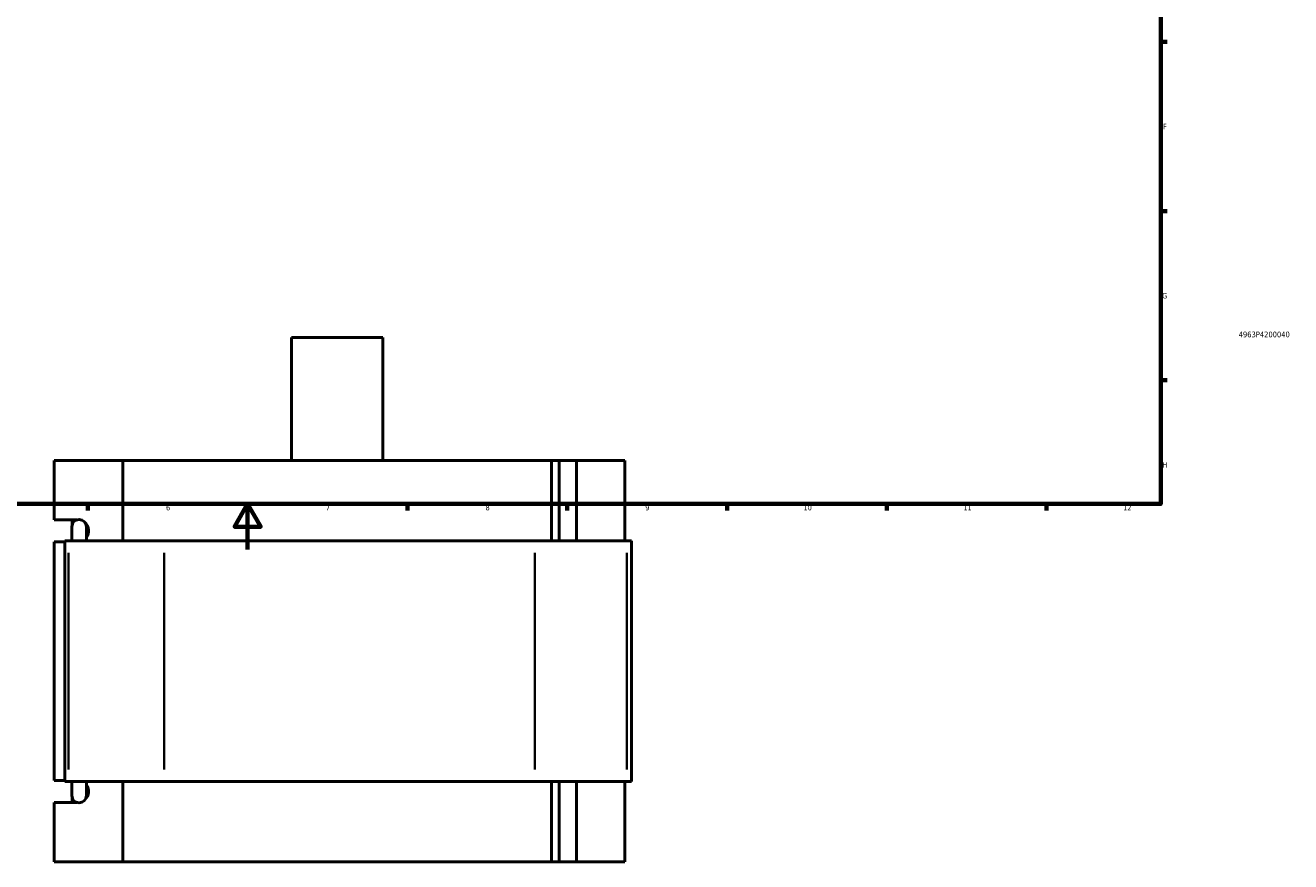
# Model space of a CAD drawing. Header units: millimetres. Extents: x -275 to 995, y -137 to 1181.
# Tile 4 of 7: x 323 to 878, y -137 to 230. Entities that reach past the tile are written whole.
import ezdxf
from ezdxf.enums import TextEntityAlignment as Align

# ---------------------------------------------------------------- set-up
doc = ezdxf.new("R2010")
doc.units = ezdxf.units.MM
for name, color, linetype, lineweight in [('Border (ANSI)', 7, 'Continuous', 70), ('Title (ISO)', 7, 'Continuous', 50), ('Visible (ANSI)', 7, 'Continuous', 50), ('Visible Narrow (ANSI)', 7, 'Continuous', 35)]:
    doc.layers.add(name, color=color, linetype=linetype, lineweight=lineweight)
doc.styles.add('Note Text (ANSI)', font='tahoma.ttf')
doc.styles.add('Note Text (ISO)', font='tahoma.ttf')

# ---------------------------------------------------------------- blocks, each defined once
blk = doc.blocks.new('Borders Default Border')
at = {"layer": 'Border (ANSI)'}
for p, q in [((821, 222.75), (823.8, 222.75)), ((821, 148.5), (823.8, 148.5)), ((821, 74.25), (823.8, 74.25)), ((350.42, 20), (350.42, 17.2)), ((490.58, 20), (490.58, 17.2)), ((560.67, 20), (560.67, 17.2)), ((630.75, 20), (630.75, 17.2)), ((700.83, 20), (700.83, 17.2)), ((770.92, 20), (770.92, 17.2))]:
    blk.add_line(p, q, dxfattribs=at)
at = {"layer": 'Border (ANSI)', "flags": 128}
for points in [[(20, 20), (20, 574), (821, 574), (821, 20), (20, 20)], [(420.5, 0), (420.5, 20), (414.73, 10), (426.27, 10), (420.5, 20)]]:
    blk.add_lwpolyline(points, dxfattribs=at)
at = {"layer": 'Border (ANSI)', "color": 5, "true_color": 0x0000ff, "char_height": 2.4, "attachment_point": 7, "style": 'Note Text (ANSI)'}
for s, insert in [('F', (821.98, 184.43)), ('G', (821.6, 110.13)), ('H', (821.73, 35.93)), ('6', (384.69, 17.15)), ('7', (454.8, 17.2)), ('8', (524.84, 17.15)), ('9', (594.92, 17.15)), ('10', (664.35, 17.15)), ('11', (734.43, 17.2)), ('12', (804.52, 17.2))]:
    blk.add_mtext(s, dxfattribs=dict(at, insert=insert))
blk = doc.blocks.new('Title Blocks ISO')
at = {"layer": 'Title (ISO)', "color": 232, "true_color": 0xca0064, "style": 'Note Text (ISO)'}
blk.add_attdef('PART_NUMBER_001', (34.16, 73.13), '', height=2.5, dxfattribs=at)
blk.add_attdef('DESCRIPTION', text='', height=2.5, dxfattribs=at).set_placement((34.09, 65.95), align=Align.TOP_LEFT)

msp = doc.modelspace()

# ---------------------------------------------------------------- linework, layer by layer
at = {"layer": 'Visible (ANSI)'}
for p, q in [((479.72, 93.03), (439.72, 93.03)), ((439.72, 39.03), (439.72, 93.03)), ((479.72, 39.03), (479.72, 93.03)), ((335.68, 13.03), (335.68, 39.03)), ((335.68, 39.03), (365.75, 39.03)), ((365.75, 39.03), (365.75, 3.83)), ((365.75, 39.03), (553.69, 39.03)), ((553.69, 39.03), (557.16, 39.03)), ((553.69, 3.83), (553.69, 39.03)), ((564.79, 39.03), (557.16, 39.03)), ((557.16, 3.83), (557.16, 39.03)), ((585.87, 39.03), (564.79, 39.03)), ((564.79, 3.83), (564.79, 39.03)), ((585.87, 3.83), (585.87, 39.03)), ((335.68, 13.03), (345.55, 13.03)), ((343.47, 10.88), (343.47, 13.03)), ((343.35, 9.99), (343.35, 3.83)), ((349.75, 3.83), (349.75, 9.99)), ((340.35, 3.43), (335.68, 3.43)), ((335.68, -101.37), (335.68, 3.43)), ((341.99, 3.83), (340.35, 3.83)), ((340.35, -101.77), (340.35, 3.83)), ((341.99, 3.83), (383.95, 3.83)), ((546.48, 3.83), (383.95, 3.83)), ((546.48, 3.83), (586.73, 3.83)), ((588.87, 3.83), (586.73, 3.83)), ((588.87, -101.77), (588.87, 3.83)), ((335.68, -101.37), (340.35, -101.37)), ((340.35, -101.77), (341.99, -101.77)), ((383.95, -101.77), (341.99, -101.77)), ((343.35, -101.77), (343.35, -107.93)), ((349.75, -107.93), (349.75, -101.77)), ((365.75, -101.77), (365.75, -136.97)), ((383.95, -101.77), (546.48, -101.77)), ((586.73, -101.77), (546.48, -101.77)), ((553.69, -136.97), (553.69, -101.77)), ((557.16, -136.97), (557.16, -101.77)), ((564.79, -136.97), (564.79, -101.77)), ((585.87, -136.97), (585.87, -101.77)), ((586.73, -101.77), (588.87, -101.77)), ((345.55, -110.97), (335.68, -110.97)), ((335.68, -136.97), (335.68, -110.97)), ((343.47, -110.97), (343.47, -108.82)), ((365.75, -136.97), (335.68, -136.97)), ((553.69, -136.97), (365.75, -136.97)), ((557.16, -136.97), (553.69, -136.97)), ((557.16, -136.97), (564.79, -136.97)), ((564.79, -136.97), (585.87, -136.97))]:
    msp.add_line(p, q, dxfattribs=at)
for centre, start, end in [((346.55, 9.99), 0, 180), ((346.55, -107.93), 180, 0)]:
    msp.add_arc(centre, 3.2, start, end, dxfattribs=at)
for centre, start_param, end_param in [((346.2, 8.23), 0.903905, 2.437303), ((346.2, -106.17), 0.704289, 2.237688)]:
    msp.add_ellipse(centre, major_axis=(0, -4.8), ratio=0.939693, start_param=start_param, end_param=end_param, dxfattribs=at)
at = {"layer": 'Visible Narrow (ANSI)'}
for p, q in [((341.99, -96.49), (341.99, -1.45)), ((383.95, -96.49), (383.95, -1.45)), ((546.48, -96.49), (546.48, -1.45)), ((586.73, -96.49), (586.73, -1.45))]:
    msp.add_line(p, q, dxfattribs=at)

# ---------------------------------------------------------------- block references
msp.add_blockref('Borders Default Border', (0, 0))
msp.add_blockref('Title Blocks ISO', (821, 20)).add_auto_attribs({'PART_NUMBER_001': '4963P4200040'})

doc.saveas('drawing.dxf')
